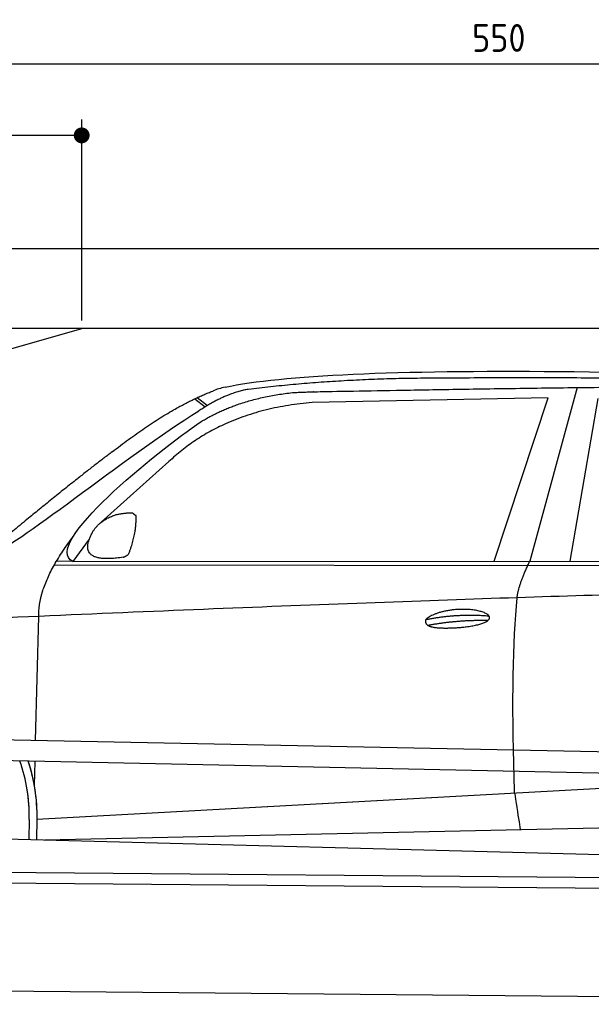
# Model space of a CAD drawing. Header units: millimetres. Extents: x -411 to 6777, y 0 to 6177.
# Tile 4 of 6: x 1744 to 3183, y 3700 to 6177. Entities that reach past the tile are written whole.
import ezdxf

# ---------------------------------------------------------------- set-up
doc = ezdxf.new("R2010")
doc.units = ezdxf.units.MM
doc.layers.add('4', color=3, linetype='Continuous')
for name, color, linetype, lineweight in [('car', 10, 'Continuous', 25), ('Freiraum', 7, 'Continuous', 25), ('Gebäude', 7, 'Continuous', 25), ('Plattform', 7, 'Continuous', 25)]:
    doc.layers.add(name, color=color, linetype=linetype, lineweight=lineweight)
doc.styles.get("Standard").update_dxf_attribs({"font": 'ISOCP.SHX'})
doc.dimstyles.new('GEN-ISO', dxfattribs={"dimscale": 20, "dimtxt": 3.5, "dimasz": 2, "dimexe": 2, "dimexo": 1, "dimgap": 1.5, "dimtad": 1, "dimdec": 1, "dimlfac": 0.1, "dimdsep": 46, "dimtxsty": 'STANDARD', "dimblk": 'PUNKT', "dimcen": 2, "dimclrd": 256, "dimclre": 256, "dimclrt": 2, "dimadec": 0, "dimazin": 0, "dimtp": 0.1, "dimtm": 0.1, "dimtfac": 0.71, "dimtdec": 1, "dimtmove": 2, "dimatfit": 3, "dimldrblk": 'PUNKT', "dimfxl": 2, "dimtolj": 1, "dimarcsym": 0})

# ---------------------------------------------------------------- blocks, each defined once
blk = doc.blocks.new('PUNKT')
at = {"layer": '4', "color": 0, "linetype": 'ByBlock'}
blk.add_line((-0.5, 0), (-1, 0), dxfattribs=at)
at = {"layer": '4', "color": 0, "linetype": 'ByBlock', "const_width": 0.5}
blk.add_lwpolyline([(-0.25, 0, 1), (0.25, 0, 1)], format="xyb", close=True, dxfattribs=at)
blk = doc.blocks.new('*D369')
at = {"layer": '4', "lineweight": -2, "transparency": 16777216}
for p, q in [((200, 5370.9), (200, 6105.8)), ((5700, 5570.9), (5700, 6105.8)), ((240, 6065.8), (5660, 6065.8))]:
    blk.add_line(p, q, dxfattribs=at)
at = {"layer": 'Defpoints', "color": 0, "transparency": 16777216}
for p in [(5700, 6065.8), (5700, 5550.9), (200, 5350.9)]:
    blk.add_point(p, dxfattribs=at)
at = {"layer": '4', "lineweight": -2, "transparency": 16777216, "xscale": 40, "yscale": 40, "zscale": 40, "rotation": 180}
blk.add_blockref('PUNKT', (200, 6065.8), dxfattribs=at)
at = {"layer": '4', "lineweight": -2, "transparency": 16777216, "xscale": 40, "yscale": 40, "zscale": 40}
blk.add_blockref('PUNKT', (5700, 6065.8), dxfattribs=at)
at = {"layer": '4', "color": 2, "transparency": 16777216, "insert": (2950, 6130.8), "char_height": 70, "attachment_point": 5}
blk.add_mtext('550', dxfattribs=at)
blk = doc.blocks.new('Car')
at = {"layer": 'car'}
for p, q in [((3099.1, 5280.1), (2983.8, 4842.2)), ((3026, 5253.7), (2432.3, 5236.4)), ((2893.8, 4841.3), (3026, 5253.7)), ((3085.5, 4843.1), (3152.5, 5253)), ((2137, 5243.1), (2163.1, 5222.8)), ((2142.8, 5245.9), (2168.4, 5226)), ((2072.8, 5084.4), (1903.4, 4930.5)), ((1874.2, 4887.1), (1833.6, 4831)), ((1833.6, 4831), (4485.4, 4856.7)), ((1786.7, 4821.7), (4429.9, 4842.7)), ((1833.6, 4831), (1792.3, 4831.7)), ((1743.6, 4379.5), (1748.8, 4692)), ((1741.6, 4266.5), (1742.7, 4327.1)), ((1741.6, 4266.5), (1742.7, 4327.1)), ((1748.9, 4181.9), (3617.9, 4301.2)), ((1748.9, 4181.9), (2772.5, 4247.2)), ((1768.8, 4130), (3654.2, 4188.6)), ((1729.3, 4181.1), (1728.5, 4130.7)), ((1748.9, 4181.9), (1748.2, 4130.4)), ((1670.3, 4131.7), (3719.2, 4097))]:
    blk.add_line(p, q, dxfattribs=at)
for centre, radius, start, end in [((2251.3, 5102.8), 174.5, 102.8736, 113.54), ((1324.6, 4187.7), 404.8, 359.0666, 20.2174), ((1324.8, 4187.9), 424.2, 359.1908, 19.1882), ((1324.8, 4187.9), 424.2, 10.6728, 19.1882), ((1324.8, 4187.9), 404.6, 359.0315, 10.2025), ((1324.8, 4187.9), 424.2, 359.1908, 9.6942)]:
    blk.add_arc(centre, radius, start, end, dxfattribs=at)
for points, degree in [([(2212.4, 5272.9), (2499.5, 5337.1), (3384.6, 5332), (4557.1, 5279.4)], 3), ([(3707.1, 5294.3), (3358.8, 5310.5), (2742.9, 5300.2)], 2), ([(2742.9, 5300.2), (2500.1, 5297.8), (2271, 5267.9)], 2), ([(1929.7, 5107.4), (2069.7, 5219), (2181.6, 5262.8)], 2), ([(2271, 5267.9), (2214.8, 5258.4), (2146.8, 5212.4)], 2), ([(2153.4, 5185.8), (2246.7, 5244.3), (2382.1, 5260.7)], 2), ([(2432.3, 5236.4), (2208.4, 5215), (2072.8, 5084.4)], 2), ([(1633.7, 4853.7), (1669.4, 4850.2), (1969.3, 5101.8), (2146.8, 5212.4)], 3), ([(1833.6, 4831), (1750.2, 4870.3), (2042, 5109.3), (2153.4, 5185.8)], 3), ([(1929.7, 5107.4), (1849.1, 5046.2), (1747.5, 4961.8), (1619.2, 4855.4), (1625.1, 4853.5)], 4), ([(1941.1, 4949.7), (1969.8, 4955.7), (1982.7, 4954.6)], 2), ([(1982.7, 4954.6), (1988.8, 4948.6), (1991.2, 4948.5)], 2), ([(1882.3, 4904.8), (1898.5, 4935.2), (1941.1, 4949.7)], 2), ([(1973.3, 4850.4), (1994.2, 4903.6), (1991.2, 4948.5)], 2), ([(1959.8, 4842.6), (1837.8, 4822.8), (1882.3, 4904.8)], 2), ([(1748.8, 4692), (1745.7, 4775.6), (1833.6, 4893.7)], 2), ([(1959.8, 4842.6), (1965.8, 4844.4), (1973.3, 4850.4)], 2), ([(2952.7, 4750), (2955.5, 4781), (2983.8, 4842.2)], 2), ([(4704.7, 4787), (3828, 4807.4), (1396, 4672.9)], 2), ([(2723.1, 4692.6), (2798.5, 4709.5), (2882, 4703.7)], 2), ([(2728.2, 4678.7), (2802.2, 4693.3), (2880.1, 4692.6)], 2)]:
    blk.add_open_spline(points, degree=degree, dxfattribs=at)
for points, degree, knots in [([(2382.1, 5260.7), (2408.7, 5263), (2548.1, 5266.1), (3569.3, 5295.6), (4189.6, 5294.9), (4646.5, 5126.4), (4624.4, 4952.6)], 4, [0.0821318, 0.0821318, 0.0821318, 0.0821318, 0.0821318, 0.258851, 0.508851, 1, 1, 1, 1, 1]), ([(2951, 4258.6), (2950.4, 4272.2), (2949.8, 4285.6), (2949.3, 4298.7), (2942, 4488.5), (2943.1, 4638.9), (2952.7, 4750)], 3, [0, 0, 0, 0, 0.064923, 0.064923, 0.064923, 1, 1, 1, 1]), ([(2723.1, 4692.6), (2727.3, 4697.7), (2748.3, 4714), (2831, 4734.1), (2946.3, 4698), (2837.6, 4669.4), (2752.9, 4670.1), (2718.5, 4673.6), (2723.1, 4692.6)], 5, [0, 0, 0, 0, 0, 0, 0.300106, 0.500106, 0.700106, 1, 1, 1, 1, 1, 1]), ([(2951, 4258.6), (2951.7, 4254), (2952.4, 4249.5), (2953.1, 4245.1), (2953.7, 4241.1), (2954.3, 4237.2), (2954.9, 4233.5), (2959.7, 4203.4), (2963.5, 4181.3), (2966.1, 4167.2)], 3, [-0.000011, -0.000011, -0.000011, -0.000011, 0.107576, 0.107576, 0.107576, 0.206414, 0.206414, 0.206414, 1, 1, 1, 1])]:
    blk.add_open_spline(points, degree=degree, knots=knots, dxfattribs=at)
blk = doc.blocks.new('_Dot')
at = {"color": 0, "linetype": 'ByBlock', "lineweight": -2}
blk.add_line((-0.5, 0), (-1, 0), dxfattribs=at)
at = {"color": 0, "linetype": 'ByBlock', "const_width": 0.5}
blk.add_lwpolyline([(-0.25, 0, 1), (0.25, 0, 1)], format="xyb", close=True, dxfattribs=at)
blk = doc.blocks.new('*D375')
at = {"layer": '4', "lineweight": -2, "transparency": 16777216}
for p, q in [((200, 5370.9), (200, 5925.7)), ((1899.7, 5420), (1899.7, 5925.7)), ((1859.7, 5885.7), (240, 5885.7))]:
    blk.add_line(p, q, dxfattribs=at)
at = {"layer": 'Defpoints', "color": 0, "transparency": 16777216}
for p in [(200, 5885.7), (1899.7, 5400), (200, 5350.9)]:
    blk.add_point(p, dxfattribs=at)
at = {"layer": '4', "lineweight": -2, "transparency": 16777216, "xscale": 40, "yscale": 40, "zscale": 40, "rotation": 180}
blk.add_blockref('_Dot', (200, 5885.7), dxfattribs=at)
at = {"layer": '4', "lineweight": -2, "transparency": 16777216, "xscale": 40, "yscale": 40, "zscale": 40}
blk.add_blockref('_Dot', (1899.7, 5885.7), dxfattribs=at)
at = {"layer": '4', "color": 2, "transparency": 16777216, "insert": (1049.8, 5950.7), "char_height": 70, "attachment_point": 5}
blk.add_mtext('170', dxfattribs=at)
blk = doc.blocks.new('Plattform OG 6200 550')
at = {"layer": 'Plattform'}
for p, q in [((5482.3, 4289.6), (348.5, 4392)), ((5481.2, 4233.6), (347.5, 4341)), ((440.2, 4043.6), (5395, 4000.4)), ((446, 4016.5), (5394.8, 3973.4)), ((5437.5, 3700), (372.6, 3744.2))]:
    blk.add_line(p, q, dxfattribs=at)
blk = doc.blocks.new('Gebäude_335_GT185')
at = {"layer": 'Freiraum'}
blk.add_lwpolyline([(200, 5150), (350, 5150), (350, 5000), (499.8, 5000), (1900, 5400)], dxfattribs=at)
at = {"layer": 'Gebäude'}
for p, q in [((5900, 5600), (0, 5600)), ((5700, 5400), (200, 5400))]:
    blk.add_line(p, q, dxfattribs=at)

msp = doc.modelspace()

# ---------------------------------------------------------------- block references
msp.add_blockref('Gebäude_335_GT185', (0, 0))
at = {"layer": 'car', "rotation": 359.4752422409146}
msp.add_blockref('Car', (0, 0), dxfattribs=at)
at = {"layer": 'Plattform'}
msp.add_blockref('Plattform OG 6200 550', (0, 0), dxfattribs=at)

# ---------------------------------------------------------------- dimensions: what is measured, and where the dimension line sits
at = {"layer": '4'}
for base, p1, p2, override, picture, middle in [((5700, 6065.8), (200, 5350.88), (5700, 5550.88), {"dimtdec": 3, "dimtolj": 0}, '*D369', (2950, 6130.8)), ((200, 5885.7), (1899.68, 5400), (200, 5350.88), {"dimblk1": 'Dot', "dimblk2": 'Dot', "dimsah": 1, "dimtdec": 3, "dimtolj": 0}, '*D375', (1049.84, 5950.7))]:
    dim = msp.add_linear_dim(base=base, p1=p1, p2=p2, dimstyle='GEN-ISO', override=override, dxfattribs=at)
    dim.commit()
    dim.dimension.update_dxf_attribs({"geometry": picture, "text_midpoint": middle})

doc.saveas('drawing.dxf')
